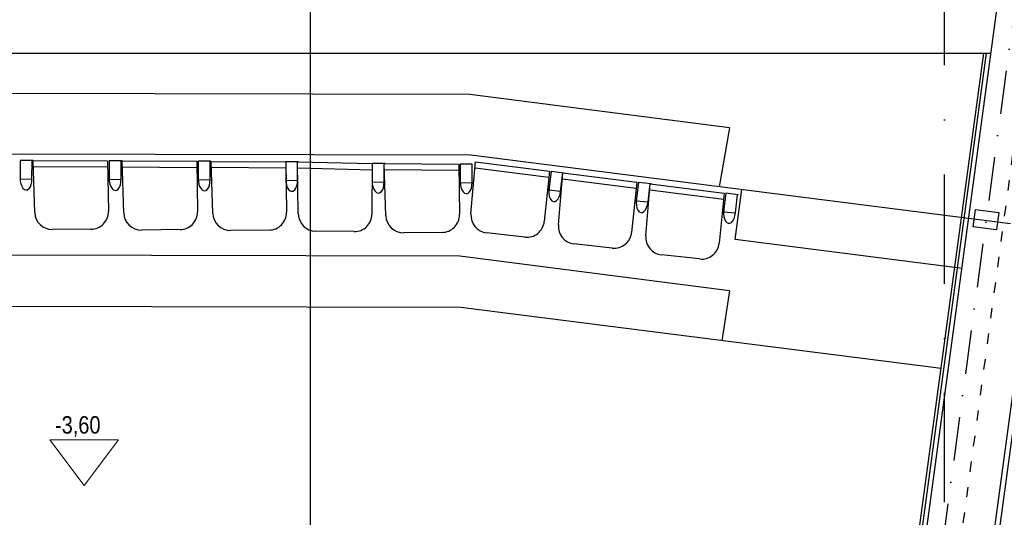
# Model space of a CAD drawing. Header units: millimetres. Extents: x -32221 to 212500, y 31663 to 93766.
# Tile 214 of 256: x 48245 to 53973, y 36740 to 39632. Entities that reach past the tile are written whole.
import ezdxf

# ---------------------------------------------------------------- set-up
doc = ezdxf.new("R2010")
doc.units = ezdxf.units.MM
doc.linetypes.add('DASHDOTX2', pattern=[50.8, 25.4, -12.7, 0, -12.7])
doc.linetypes.add('GCAD_ISO03W100', pattern=[30, 12, -18])
doc.layers.add('Opisy', color=250, linetype='Continuous', lineweight=13)
for name, color, linetype in [('osie', 250, 'Continuous'), ('Sciany', 250, 'Continuous'), ('Wyposazenie', 250, 'Continuous')]:
    doc.layers.add(name, color=color, linetype=linetype)
doc.styles.get("Standard").update_dxf_attribs({"font": 'ARIALN.TTF'})

msp = doc.modelspace()

# ---------------------------------------------------------------- linework, layer by layer
at = {"layer": 'Opisy'}
for p, q in [((48619.637, 36925.189), (48419.958, 37189.763)), ((48419.958, 37189.763), (48819.315, 37189.763)), ((48619.637, 36925.189), (48819.315, 37189.763))]:
    msp.add_line(p, q, dxfattribs=at)
at = {"layer": 'osie'}
msp.add_line((49935.52, 64412.65), (49935.52, 33030.825), dxfattribs=at)
at = {"layer": 'osie', "linetype": 'DASHDOTX2', "ltscale": 25}
msp.add_line((53625.169, 33017.037), (53625.169, 62728.08), dxfattribs=at)
at = {"layer": 'Sciany'}
for p, q in [((53514.514, 36617.919), (54701.657, 45391.654)), ((44187.979, 39437.858), (53896.07, 39437.858)), ((53470.289, 36608.752), (53853.037, 39437.858)), ((53487.174, 36606.467), (53870.326, 39437.858)), ((50869.126, 38845.027), (44195.177, 38860.747)), ((54008.46, 38445.243), (50869.126, 38845.027)), ((52407.215, 38355.144), (52445.547, 38644.275)), ((53792.7, 38427.915), (53805.615, 38529.328)), ((53805.615, 38529.328), (53940.831, 38512.109)), ((53940.831, 38512.109), (53927.917, 38410.696)), ((53927.917, 38410.696), (53792.7, 38427.915)), ((54151.374, 38427.756), (53908.351, 36625.026)), ((54180.925, 38423.773), (53937.901, 36621.043)), ((53727.531, 38185.545), (52407.215, 38355.144)), ((50812.452, 37958.876), (44186.527, 37974.482)), ((53605.096, 37605.187), (50812.452, 37958.876))]:
    msp.add_line(p, q, dxfattribs=at)
at = {"layer": 'Sciany', "linetype": 'DASHDOTX2', "ltscale": 10}
msp.add_line((54800.469, 45378.338), (53616.422, 36609.792), dxfattribs=at)
at = {"layer": 'Sciany', "linetype": 'GCAD_ISO03W100', "ltscale": 5}
msp.add_line((54201.32, 40185.738), (53718.33, 36601.665), dxfattribs=at)
at = {"layer": 'Wyposazenie'}
for p, q in [((50863.417, 39196.646), (45661.675, 39208.898)), ((52374.276, 39004.243), (50863.417, 39196.646)), ((52374.276, 39004.243), (52314.879, 38660.915)), ((48248.319, 38814.531), (48248.164, 38705.823)), ((48248.319, 38814.531), (48248.164, 38705.823)), ((48317.486, 38814.182), (48248.319, 38814.531)), ((48323.147, 38814.153), (48248.319, 38814.531)), ((48316.95, 38708.046), (48317.486, 38814.182)), ((48316.95, 38708.046), (48317.486, 38814.182)), ((48323.147, 38814.153), (48757.164, 38811.961)), ((48332.935, 38511.273), (48323.147, 38814.153)), ((48324.427, 38779.731), (48757.682, 38776.601)), ((48757.164, 38811.961), (48761.468, 38518.142)), ((48766.23, 38811.915), (48766.075, 38703.207)), ((48766.23, 38811.915), (48766.075, 38703.207)), ((48835.397, 38811.566), (48766.23, 38811.915)), ((48841.058, 38811.537), (48766.23, 38811.915)), ((48834.861, 38705.43), (48835.397, 38811.566)), ((48834.861, 38705.43), (48835.397, 38811.566)), ((48841.058, 38811.537), (49275.075, 38809.346)), ((48850.846, 38508.658), (48841.058, 38811.537)), ((48842.338, 38777.115), (49275.593, 38773.985)), ((49275.075, 38809.346), (49279.379, 38515.527)), ((49284.141, 38809.3), (49283.986, 38700.592)), ((49284.141, 38809.3), (49283.986, 38700.592)), ((49353.308, 38808.95), (49284.141, 38809.3)), ((49358.969, 38808.922), (49284.141, 38809.3)), ((49352.772, 38702.815), (49353.308, 38808.95)), ((49352.772, 38702.815), (49353.308, 38808.95)), ((49358.969, 38808.922), (49792.986, 38806.73)), ((49368.757, 38506.042), (49358.969, 38808.922)), ((49792.986, 38806.73), (49792.832, 38698.022)), ((49792.986, 38806.73), (49792.832, 38698.022)), ((49792.986, 38806.73), (49797.29, 38512.911)), ((49862.153, 38806.381), (49792.986, 38806.73)), ((49867.815, 38806.352), (49792.986, 38806.73)), ((49861.617, 38700.245), (49862.153, 38806.381)), ((49861.617, 38700.245), (49862.153, 38806.381)), ((49862.153, 38806.381), (50296.047, 38795.838)), ((49866.111, 38503.369), (49862.153, 38806.381)), ((50296.047, 38795.838), (50294.697, 38501.99)), ((50296.047, 38795.838), (50295.893, 38687.13)), ((50296.047, 38795.838), (50295.893, 38687.13)), ((50365.215, 38795.488), (50296.047, 38795.838)), ((50370.876, 38795.46), (50296.047, 38795.838)), ((50364.679, 38689.352), (50365.215, 38795.488)), ((50364.679, 38689.352), (50365.215, 38795.488)), ((50365.215, 38795.488), (50799.232, 38793.296)), ((50375.002, 38492.609), (50365.215, 38795.488)), ((50799.232, 38793.296), (50803.536, 38499.478)), ((50808.297, 38793.251), (50808.143, 38684.543)), ((50877.465, 38792.901), (50808.297, 38793.251)), ((50870.686, 38503.164), (50896.936, 38805.062)), ((50876.929, 38686.765), (50877.465, 38792.901)), ((50896.936, 38805.062), (51327.621, 38751.344)), ((49360.249, 38774.5), (49793.504, 38771.37)), ((49862.77, 38771.94), (50295.885, 38760.474)), ((50366.495, 38761.066), (50799.75, 38757.936)), ((50894.119, 38770.732), (51323.936, 38716.173)), ((51327.621, 38751.344), (51297.002, 38459.094)), ((51336.617, 38750.222), (51323.554, 38642.302)), ((51336.617, 38750.222), (51323.554, 38642.302)), ((51410.871, 38740.961), (51336.617, 38750.222)), ((51379.003, 38439.763), (51405.253, 38741.662)), ((51392.117, 38636.341), (51405.253, 38741.662)), ((51405.253, 38741.662), (51835.938, 38687.944)), ((48248.164, 38705.823), (48316.95, 38708.046)), ((48248.164, 38705.823), (48316.95, 38708.046)), ((48766.075, 38703.207), (48834.861, 38705.43)), ((48766.075, 38703.207), (48834.861, 38705.43)), ((49283.986, 38700.592), (49352.772, 38702.815)), ((49283.986, 38700.592), (49352.772, 38702.815)), ((49792.832, 38698.022), (49861.617, 38700.245)), ((49792.832, 38698.022), (49861.617, 38700.245)), ((50295.893, 38687.13), (50364.679, 38689.352)), ((50295.893, 38687.13), (50364.679, 38689.352)), ((50808.143, 38684.543), (50876.929, 38686.765)), ((51402.436, 38707.331), (51832.254, 38652.772)), ((51835.938, 38687.944), (51805.32, 38395.693)), ((51844.934, 38686.822), (51831.872, 38578.901)), ((51844.934, 38686.822), (51831.872, 38578.901)), ((51919.189, 38677.56), (51844.934, 38686.822)), ((51887.321, 38376.362), (51913.571, 38678.261)), ((51900.435, 38572.94), (51913.571, 38678.261)), ((51913.571, 38678.261), (52344.256, 38624.543)), ((51323.554, 38642.302), (51392.117, 38636.341)), ((51323.554, 38642.302), (51392.117, 38636.341)), ((51910.754, 38643.93), (52340.571, 38589.371)), ((52344.256, 38624.543), (52313.637, 38332.292)), ((52353.252, 38623.421), (52340.189, 38515.501)), ((52353.252, 38623.421), (52340.189, 38515.501)), ((52427.506, 38614.16), (52353.252, 38623.421)), ((52408.752, 38509.539), (52421.889, 38614.86)), ((51831.872, 38578.901), (51900.435, 38572.94)), ((51831.872, 38578.901), (51900.435, 38572.94)), ((52340.189, 38515.501), (52408.752, 38509.539)), ((52340.189, 38515.501), (52408.752, 38509.539)), ((48660.192, 38414.418), (48436.057, 38412.348)), ((49178.103, 38411.802), (48953.968, 38409.733)), ((49696.013, 38409.187), (49471.879, 38407.117)), ((50191.443, 38400.234), (49967.31, 38402.478)), ((50702.259, 38395.753), (50478.125, 38393.683)), ((51184.124, 38368.13), (50961.33, 38392.692)), ((51692.442, 38304.73), (51469.648, 38329.292)), ((50806.166, 38256.762), (45659.461, 38268.885)), ((52200.76, 38241.329), (51977.965, 38265.891)), ((52375.326, 38056.935), (50806.166, 38256.762)), ((52375.326, 38056.935), (52330.02, 37765.619))]:
    msp.add_line(p, q, dxfattribs=at)
for centre, start, end in [((48435.113, 38514.575), 181.850846, 270.529054), ((48659.248, 38516.645), 270.529054, 0.839276), ((48953.024, 38511.96), 181.850846, 270.529054), ((49177.159, 38514.029), 270.529054, 0.839276), ((49470.935, 38509.344), 181.850846, 270.529054), ((49695.07, 38511.414), 270.529054, 0.839276), ((49968.334, 38504.704), 180.748252, 269.42646), ((50192.467, 38502.46), 269.42646, 359.736681), ((50477.181, 38495.911), 181.850846, 270.529054), ((50701.315, 38497.98), 270.529054, 0.839276), ((50972.533, 38494.308), 175.030611, 263.708819), ((51195.327, 38469.746), 263.708819, 354.01904), ((51480.85, 38430.907), 175.030611, 263.708819), ((51703.645, 38406.345), 263.708819, 354.01904), ((51989.168, 38367.507), 175.030611, 263.708819), ((52211.962, 38342.945), 263.708819, 354.01904)]:
    msp.add_arc(centre, 102.232, start, end, dxfattribs=at)
for centre, major_axis in [((48282.557, 38706.934), (-2.082, 64.439)), ((48282.557, 38706.934), (-2.082, 64.439)), ((48800.468, 38704.319), (-2.082, 64.439)), ((48800.468, 38704.319), (-2.082, 64.439)), ((49318.379, 38701.703), (-2.082, 64.439)), ((49318.379, 38701.703), (-2.082, 64.439)), ((49827.224, 38699.133), (-2.082, 64.439)), ((49827.224, 38699.133), (-2.082, 64.439)), ((50330.286, 38688.241), (-2.082, 64.439)), ((50330.286, 38688.241), (-2.082, 64.439)), ((50842.536, 38685.654), (-2.082, 64.439)), ((51357.835, 38639.321), (5.585, 64.23)), ((51357.835, 38639.321), (5.585, 64.23)), ((51866.153, 38575.921), (5.585, 64.23)), ((51866.153, 38575.921), (5.585, 64.23)), ((52374.471, 38512.52), (5.585, 64.23)), ((52374.471, 38512.52), (5.585, 64.23))]:
    msp.add_ellipse(centre, major_axis=major_axis, ratio=0.53373009, start_param=1.44454642, end_param=4.71238898, dxfattribs=at)

# ---------------------------------------------------------------- texts
at = {"layer": 'Opisy'}
msp.add_text('-3,60', height=101.3994, dxfattribs=at).set_placement((48450.924, 37226.267))

doc.saveas('drawing.dxf')
